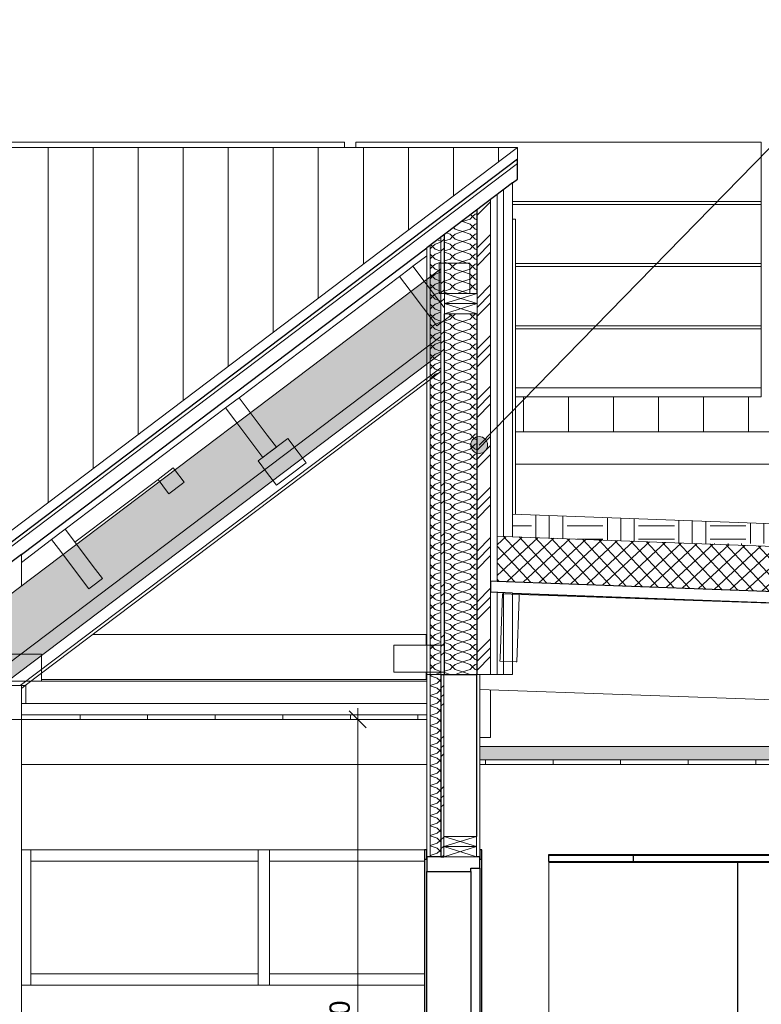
# Model space of a CAD drawing. Header units: millimetres. Extents: x -19731 to 221935, y -2951 to 6011.
# Tile 7 of 41: x 11274 to 14567, y 1435 to 5808. Entities that reach past the tile are written whole.
import ezdxf

# ---------------------------------------------------------------- set-up
doc = ezdxf.new("R2010")
doc.units = ezdxf.units.MM
for name, color, linetype, lineweight in [('A-ANNO-DIMS', 211, 'Continuous', 9), ('A-ANNO-DIMS-50', 211, 'Continuous', 9), ('A-CLNG', 13, 'Continuous', 13), ('A-CLNG-FNSH', 13, 'Continuous', 13), ('A-CLNG-PATT', 13, 'Continuous', 13), ('A-DETL-GENF', 92, 'Continuous', 13), ('A-DOOR', 31, 'Continuous', 25), ('A-DOOR-FRAM', 31, 'Continuous', 25), ('A-GLAZ-CWMG', 51, 'Continuous', 13), ('A-ROOF', 132, 'Continuous', 13), ('A-ROOF-FNSH', 132, 'Continuous', 13), ('A-ROOF-PATT', 132, 'Continuous', 13), ('A-WALL', 113, 'Continuous', 13), ('A-WALL-FNSH', 113, 'Continuous', 13), ('A-WALL-PATT', 111, 'Continuous', 13), ('G-ANNO-TEXT', 231, 'Continuous', 9), ('I-WALL', 2, 'Continuous', 13), ('Q-SPCQ', 91, 'Continuous', 13), ('S-BEAM', 12, 'Continuous', 13)]:
    doc.layers.add(name, color=color, linetype=linetype, lineweight=lineweight)
doc.styles.add('Trebuchet MS', font='trebuc.ttf', dxfattribs={"height": 90})
doc.dimstyles.new('Cotes100e_Intérieur', dxfattribs={"dimscale": 304.8, "dimtxt": 92.785582, "dimasz": 0.246063, "dimexe": 0.164042, "dimexo": 0.0625, "dimgap": 0.032808, "dimtad": 1, "dimdec": 0, "dimlfac": 0.1, "dimzin": 0, "dimdsep": 46, "dimtxsty": 'Trebuchet MS', "dimblk1": 'OBLIQUE', "dimblk2": 'OBLIQUE', "dimsah": 1, "dimcen": 0.09, "dimdle": 0.164042, "dimazin": 0, "dimtfac": 1, "dimtdec": 4, "dimtix": 1, "dimtmove": 0, "dimatfit": 3, "dimfxl": 0.164042, "dimfxlon": 1, "dimtvp": 1, "dimtolj": 1, "dimtzin": 0, "dimarcsym": 2})
pattern_1 = [(45, (-3757.88, 3183.11), (-112.2532, 112.2532), []), (45, (-3718.19, 3183.11), (0, 224.5064), []), (45, (-3797.56, 3183.11), (0, 224.5064), [])]
pattern_2 = [(262.1, (12124.49, 3929.66), (36.3454, -195.4353), [15.715, -110.008]), (262.1, (12144.82, 3847.51), (36.3454, -195.4353), [15.715, -110.008]), (262.1, (12089.04, 3902.85), (36.3454, -195.4353), [15.715, -110.008]), (262.1, (12109.37, 3820.695), (36.3454, -195.4353), [15.715, -110.008]), (288.665, (12122.33, 3914.093), (143.59544, -337.24564), [35.141, -245.986]), (288.665, (12133.575, 3880.8), (143.59544, -337.24564), [35.141, -245.986]), (288.665, (12086.877, 3887.28), (143.59544, -337.24564), [35.141, -245.986]), (288.665, (12098.123, 3853.988), (143.59544, -337.24564), [35.141, -245.986]), (352.1, (12162.55, 3860.914), (-178.1552, 88.1854), [15.715, -110.008]), (352.1, (12089.04, 3902.85), (-178.1552, 88.1854), [15.715, -110.008]), (352.1, (12127.096, 3834.1), (-178.1552, 88.1854), [15.715, -110.008]), (352.1, (12053.584, 3876.034), (-178.1552, 88.1854), [15.715, -110.008]), (325.535, (12133.575, 3880.8), (-285.4056, 229.99545), [35.141, -245.986]), (325.535, (12104.603, 3900.687), (-285.4056, 229.99545), [35.141, -245.986]), (325.535, (12098.123, 3853.988), (-285.4056, 229.99545), [35.141, -245.986]), (325.535, (12069.15, 3873.875), (-285.4056, 229.99545), [35.141, -245.986])]
pattern_3 = [(135, (13462.733, 4000), (-177.8, 88.8996), [15.715, -110.008]), (135, (13384.946, 4033.34), (-177.8, 88.8996), [15.715, -110.008]), (135, (13462.733, 4044.45), (-177.8, 88.8996), [15.715, -110.008]), (135, (13384.946, 4077.79), (-177.8, 88.8996), [15.715, -110.008]), (161.565, (13451.62, 4011.112), (-355.5996, 88.89985), [35.141, -245.986]), (161.565, (13418.284, 4022.225), (-355.5996, 88.89985), [35.141, -245.986]), (161.565, (13451.62, 4055.562), (-355.5996, 88.89985), [35.141, -245.986]), (161.565, (13418.284, 4066.675), (-355.5996, 88.89985), [35.141, -245.986]), (225, (13384.946, 4011.11), (177.8, 88.8996), [15.715, -110.008]), (225, (13462.733, 4044.45), (177.8, 88.8996), [15.715, -110.008]), (225, (13384.946, 4055.56), (177.8, 88.8996), [15.715, -110.008]), (225, (13462.733, 4088.9), (177.8, 88.8996), [15.715, -110.008]), (198.435, (13418.284, 4022.225), (355.5996, 88.89985), [35.141, -245.986]), (198.435, (13451.62, 4033.338), (355.5996, 88.89985), [35.141, -245.986]), (198.435, (13418.284, 4066.675), (355.5996, 88.89985), [35.141, -245.986]), (198.435, (13451.62, 4077.788), (355.5996, 88.89985), [35.141, -245.986])]
pattern_4 = [(90, (-3757.88, 3183.1), (-300, 2e-14), [])]

# ---------------------------------------------------------------- blocks, each defined once
blk = doc.blocks.new('Family - IfcBeam - POUTRE-251686-COUPE EE_50')
at = {"layer": 'S-BEAM', "color": 10, "lineweight": 18}
for p, q in [((13462.7, 4921.4), (13475.8, 4921.4)), ((13475.8, 4921.4), (13475.8, 3611))]:
    blk.add_line(p, q, dxfattribs=at)
blk = doc.blocks.new('Family - IfcBeam - CVT-251710-COUPE EE_50')
at = {"layer": 'S-BEAM', "color": 10, "lineweight": 18}
for p, q in [((11146.7, 2990), (11146.7, 2970.2)), ((11334.7, 2990), (11146.7, 2990)), ((11371.7, 2990), (11334.7, 2990)), ((11371.7, 2889.8), (11371.7, 2990)), ((11146.7, 2970.2), (11146.7, 2870)), ((11371.7, 2870), (11371.7, 2889.8)), ((11146.7, 2870), (11183.7, 2870)), ((11183.7, 2870), (11371.7, 2870))]:
    blk.add_line(p, q, dxfattribs=at)
blk = doc.blocks.new('Family - IfcBeam - PANNE-251776-COUPE EE_50')
at = {"layer": 'S-BEAM', "color": 10, "lineweight": 18}
for p, q in [((13003.2, 4699.7), (12960.5, 4667.4)), ((13020.3, 4712.7), (13003.2, 4699.7)), ((13138.6, 4556.2), (13020.3, 4712.7)), ((12960.5, 4667.4), (13008, 4604.6)), ((12960.5, 4667.4), (12960.5, 4667.4)), ((13008, 4604.6), (13126.4, 4448.1)), ((13159.7, 4528.3), (13138.6, 4556.2)), ((13126.4, 4448.1), (13143.5, 4461.1)), ((13143.5, 4461.1), (13186.2, 4493.3)), ((13186.2, 4493.3), (13179.5, 4502.1))]:
    blk.add_line(p, q, dxfattribs=at)
blk = doc.blocks.new('Family - IfcBeam - PANNE-251806-COUPE EE_50')
at = {"layer": 'S-BEAM', "color": 10, "lineweight": 18}
for p, q in [((13417.1, 3258.3), (13407.1, 2971.6)), ((13420.4, 3258.2), (13417.1, 3258.3)), ((13492.1, 3255.6), (13420.4, 3258.2)), ((13481.6, 2955.8), (13491.6, 3242.5)), ((13491.6, 3242.5), (13492.1, 3255.6)), ((13407.1, 2971.6), (13406.6, 2958.5)), ((13406.6, 2958.5), (13478.3, 2955.9)), ((13478.3, 2955.9), (13481.6, 2955.8))]:
    blk.add_line(p, q, dxfattribs=at)
blk = doc.blocks.new('Family - IfcBeam - PANNE-251866-COUPE EE_50')
at = {"layer": 'S-BEAM', "color": 10, "lineweight": 18}
for p, q in [((11475.9, 3544.7), (11464.9, 3536.3)), ((11611.1, 3365.9), (11475.9, 3544.7)), ((11464.9, 3536.3), (11416.1, 3499.4)), ((11416.1, 3499.4), (11446.8, 3458.9)), ((11446.8, 3458.9), (11582, 3280.1)), ((11593, 3288.4), (11641.8, 3325.3)), ((11641.8, 3325.3), (11611.1, 3365.9)), ((11582, 3280.1), (11593, 3288.4))]:
    blk.add_line(p, q, dxfattribs=at)
blk = doc.blocks.new('Family - IfcBeam - POUTRE-252070-COUPE EE_50')
at = {"layer": 'S-BEAM', "color": 10, "lineweight": 18}
for p, q in [((13492.1, 3255.6), (14608.2, 3216.4)), ((14683.2, 3213.8), (15507.6, 3184.8)), ((18148.7, 2662.7), (13316.7, 2832.5)), ((18295.7, 2657.5), (18225.4, 2660))]:
    blk.add_line(p, q, dxfattribs=at)
blk = doc.blocks.new('Family - IfcBeam - POUTRE-252084-COUPE EE_50')
at = {"layer": 'S-BEAM', "color": 10, "lineweight": 18}
for p, q in [((13020.3, 4712.7), (13081.7, 4759.1)), ((12248.1, 4128.5), (12960.5, 4667.4)), ((11476.1, 3544.5), (12188.4, 4083.3)), ((11281.7, 3397.5), (11416.3, 3499.2))]:
    blk.add_line(p, q, dxfattribs=at)
blk = doc.blocks.new('Family - IfcBeam - POUTRE-252154-COUPE EE_50')
at = {"layer": 'S-BEAM', "color": 10, "lineweight": 18}
for p, q in [((11599, 3077.1), (13079.3, 3077.1)), ((13079.3, 3077.1), (13079.3, 3030)), ((13079.3, 2910), (13079.3, 2877.1)), ((13079.3, 2877.1), (11371.7, 2877.1))]:
    blk.add_line(p, q, dxfattribs=at)
blk = doc.blocks.new('Family - IfcBeam - POUTRE-252188-COUPE EE_50')
at = {"layer": 'S-BEAM', "color": 10, "lineweight": 18}
for p, q in [((13079.3, 3070), (13081.7, 3070)), ((13081.7, 2870), (11371.7, 2870))]:
    blk.add_line(p, q, dxfattribs=at)
blk = doc.blocks.new('Family - IfcBeam - PANNE-252306-COUPE EE_50')
at = {"layer": 'S-BEAM', "color": 10, "lineweight": 18}
for p, q in [((12233.6, 4117.6), (12188.3, 4083.4)), ((12248.2, 4128.6), (12233.6, 4117.6)), ((12373.6, 3962.8), (12248.2, 4128.6)), ((12188.3, 4083.4), (12228.8, 4029.9)), ((12228.8, 4029.9), (12354.2, 3864)), ((12414, 3909.3), (12373.6, 3962.8)), ((12368.8, 3875.1), (12414, 3909.3)), ((12354.2, 3864), (12368.8, 3875.1))]:
    blk.add_line(p, q, dxfattribs=at)
blk = doc.blocks.new('Family - IfcBeam - CVT-252362-COUPE EE_50')
at = {"layer": 'S-BEAM', "color": 10, "lineweight": 18}
for p, q in [((12465.1, 3947.9), (12406.3, 3903.4)), ((12511.1, 3887), (12465.1, 3947.9)), ((12406.3, 3903.4), (12333, 3848)), ((12546.6, 3840.2), (12511.1, 3887)), ((12333, 3848), (12370.3, 3798.6)), ((12473.6, 3785), (12546.6, 3840.2)), ((12370.3, 3798.6), (12414.4, 3740.3)), ((12414.4, 3740.3), (12473.6, 3785))]:
    blk.add_line(p, q, dxfattribs=at)
blk = doc.blocks.new('Family - IfcBeam - ENTRETOISE-252438-COUPE EE_50')
at = {"layer": 'S-BEAM', "color": 10, "lineweight": 18}
for p, q in [((11956.4, 3817.2), (11896.9, 3772.2)), ((11961.5, 3810.5), (11956.4, 3817.2)), ((12004.7, 3753.4), (11961.5, 3810.5)), ((11519.6, 3486.9), (11888.7, 3766)), ((11896.9, 3772.2), (11888.7, 3766)), ((11888.7, 3766), (11931, 3710.1)), ((11937, 3702.2), (11997.4, 3747.9)), ((11997.4, 3747.9), (12004.7, 3753.4)), ((11931, 3710.1), (11937, 3702.2))]:
    blk.add_line(p, q, dxfattribs=at)
blk = doc.blocks.new('Family - IfcBeam - CVT-252576-COUPE EE_50')
at = {"layer": 'S-BEAM', "color": 10, "lineweight": 18}
for p, q in [((13231.2, 4726.4), (13137.2, 4726.4)), ((13137.2, 4726.4), (13137.2, 4685.3)), ((13272.2, 4726.4), (13231.2, 4726.4)), ((13272.2, 4632.4), (13272.2, 4726.4)), ((13137.2, 4685.3), (13137.2, 4591.3)), ((13272.2, 4592.1), (13272.2, 4632.4)), ((13137.2, 4591.3), (13159.7, 4591.3))]:
    blk.add_line(p, q, dxfattribs=at)
blk = doc.blocks.new('Family - IfcBeam - CVT-252644-COUPE EE_50')
at = {"layer": 'S-BEAM', "color": 10, "lineweight": 18}
for p, q in [((13104.3, 3030), (12934.7, 3030)), ((12934.7, 3030), (12934.7, 3000.4)), ((13159.7, 3030), (13104.3, 3030)), ((13159.7, 2939.6), (13159.7, 3030)), ((12934.7, 3000.4), (12934.7, 2910)), ((13159.7, 2910), (13159.7, 2939.6)), ((12934.7, 2910), (12990.1, 2910)), ((12990.1, 2910), (13159.7, 2910))]:
    blk.add_line(p, q, dxfattribs=at)
blk = doc.blocks.new('GROUPE SCOLAIRE ST JULIEN - PRO - Ind A_importrevit_ifc-1-COUPE EE_50')
at = {"layer": 'S-BEAM', "color": 10, "lineweight": 18}
for name in ['Family - IfcBeam - POUTRE-251686-COUPE EE_50', 'Family - IfcBeam - POUTRE-252084-COUPE EE_50', 'Family - IfcBeam - CVT-252576-COUPE EE_50', 'Family - IfcBeam - PANNE-251776-COUPE EE_50', 'Family - IfcBeam - PANNE-252306-COUPE EE_50', 'Family - IfcBeam - CVT-252362-COUPE EE_50', 'Family - IfcBeam - ENTRETOISE-252438-COUPE EE_50', 'Family - IfcBeam - PANNE-251866-COUPE EE_50', 'Family - IfcBeam - POUTRE-252070-COUPE EE_50', 'Family - IfcBeam - PANNE-251806-COUPE EE_50', 'Family - IfcBeam - POUTRE-252154-COUPE EE_50', 'Family - IfcBeam - POUTRE-252188-COUPE EE_50', 'Family - IfcBeam - CVT-252644-COUPE EE_50', 'Family - IfcBeam - CVT-251710-COUPE EE_50']:
    blk.add_blockref(name, (0, 0), dxfattribs=at)
blk = doc.blocks.new('PINT_ plein-vitré - P90 vitré-8161173-COUPE EE_50')
at = {"layer": 'A-DOOR', "color": 20}
for p, q in [((13081.7, 2120), (13071.7, 2120)), ((13071.7, 2120), (13071.7, 2080)), ((13081.7, 2080), (13081.7, 2120)), ((13316.7, 2120), (13316.7, 2080)), ((13326.7, 2120), (13316.7, 2120)), ((13326.7, 2080), (13326.7, 2120)), ((13071.7, 2080), (13081.7, 2080)), ((13071.7, 2080), (13071.7, 0)), ((13316.7, 2080), (13326.7, 2080)), ((13326.7, 0), (13326.7, 2080))]:
    blk.add_line(p, q, dxfattribs=at)
at = {"layer": 'A-DOOR-FRAM', "color": 20}
for p, q in [((13156.7, 2090), (13081.7, 2090)), ((13081.7, 2090), (13081.7, 2025)), ((13316.7, 2090), (13301.7, 2090)), ((13316.7, 2040), (13316.7, 2090)), ((13081.7, 2025), (13276.7, 2025)), ((13081.7, 0), (13081.7, 2025)), ((13276.7, 2025), (13276.7, 2040)), ((13276.7, 2040), (13316.7, 2040)), ((13276.7, 2025), (13276.7, 0)), ((13316.7, 2040), (13316.7, 0))]:
    blk.add_line(p, q, dxfattribs=at)
blk = doc.blocks.new('Meneau rectangulaire - 80 x 80mm-8077640-COUPE EE_50')
at = {"layer": 'A-GLAZ-CWMG', "color": 30}
for p, q in [((11201.7, 80), (11201.7, 2700)), ((11281.7, 2700), (11281.7, 80))]:
    blk.add_line(p, q, dxfattribs=at)
blk = doc.blocks.new('Meneau rectangulaire - 50 x 50mm-8077736-COUPE EE_50')
at = {"layer": 'A-GLAZ-CWMG', "color": 30}
for p, q in [((12332.7, 2120), (12332.7, 1520)), ((12382.7, 2120), (12382.7, 1520))]:
    blk.add_line(p, q, dxfattribs=at)
blk = doc.blocks.new('Meneau rectangulaire - 50 x 50mm-V1-COUPE EE_50')
at = {"layer": 'A-GLAZ-CWMG', "color": 30}
blk.add_line((11323.7, 2120), (11323.7, 1520), dxfattribs=at)
blk = doc.blocks.new('Meneau rectangulaire - 50 x 50mm-8493833-COUPE EE_50')
at = {"layer": 'A-GLAZ-CWMG', "color": 30}
for p, q in [((11323.7, 1520), (11323.7, 1570)), ((11323.7, 1570), (12332.7, 1570)), ((12332.7, 1570), (12332.7, 1520))]:
    blk.add_line(p, q, dxfattribs=at)
blk = doc.blocks.new('Meneau rectangulaire - 50 x 50mm-V2-COUPE EE_50')
at = {"layer": 'A-GLAZ-CWMG', "color": 30}
for p, q in [((12382.7, 1520), (12382.7, 1570)), ((12382.7, 1570), (13071.7, 1570))]:
    blk.add_line(p, q, dxfattribs=at)
blk = doc.blocks.new('Meneau rectangulaire - 50 x 50mm-8493834-COUPE EE_50')
at = {"layer": 'A-GLAZ-CWMG', "color": 30}
for p, q in [((12382.7, 2070), (12382.7, 2120)), ((13071.7, 2070), (12382.7, 2070))]:
    blk.add_line(p, q, dxfattribs=at)
blk = doc.blocks.new('Meneau rectangulaire - 50 x 50mm-V3-COUPE EE_50')
at = {"layer": 'A-GLAZ-CWMG', "color": 30}
for p, q in [((11323.7, 2070), (11323.7, 2120)), ((12332.7, 2120), (12332.7, 2070)), ((12332.7, 2070), (11323.7, 2070))]:
    blk.add_line(p, q, dxfattribs=at)
blk = doc.blocks.new('Panneau Photovoltaïque 1700x1000 - Panneau Photovoltaïque 1800x1134-V4-COUPE EE_50')
at = {"layer": 'Q-SPCQ', "color": 30}
for p, q in [((14566.7, 5263.9), (12766.7, 5263.9)), ((12766.7, 5263.9), (12766.7, 5240)), ((14566.7, 5000.5), (14566.7, 5263.9)), ((13462.7, 5000.5), (14566.7, 5000.5)), ((14566.7, 4987.8), (14566.7, 5000.5))]:
    blk.add_line(p, q, dxfattribs=at)
blk = doc.blocks.new('Panneau Photovoltaïque 1700x1000 - Panneau Photovoltaïque 1800x1134-V5-COUPE EE_50')
at = {"layer": 'Q-SPCQ', "color": 30}
for p, q in [((14566.7, 4987.8), (13462.7, 4987.8)), ((14566.7, 4724.5), (14566.7, 4987.8)), ((13475.8, 4724.5), (14566.7, 4724.5)), ((14566.7, 4711.7), (14566.7, 4724.5))]:
    blk.add_line(p, q, dxfattribs=at)
blk = doc.blocks.new('Panneau Photovoltaïque 1700x1000 - Panneau Photovoltaïque 1800x1134-V6-COUPE EE_50')
at = {"layer": 'Q-SPCQ', "color": 30}
for p, q in [((14566.7, 4711.7), (13475.8, 4711.7)), ((14566.7, 4448.4), (14566.7, 4711.7)), ((13475.8, 4448.4), (14566.7, 4448.4)), ((14566.7, 4435.6), (14566.7, 4448.4))]:
    blk.add_line(p, q, dxfattribs=at)
blk = doc.blocks.new('Panneau Photovoltaïque 1700x1000 - Panneau Photovoltaïque 1800x1134-V8-COUPE EE_50')
at = {"layer": 'Q-SPCQ', "color": 30}
for p, q in [((14566.7, 4435.6), (13475.8, 4435.6)), ((14566.7, 4172.3), (14566.7, 4435.6)), ((13475.8, 4172.3), (14566.7, 4172.3)), ((14566.7, 4133.4), (14566.7, 4172.3)), ((14566.7, 4133.4), (13475.8, 4133.4))]:
    blk.add_line(p, q, dxfattribs=at)
blk = doc.blocks.new('Porte de placard coulissante - 3 rails - 3 panneaux - 255cm x 210cm - Panneau lisse 2-7982112-COUPE EE_50')
at = {"layer": 'A-DOOR', "color": 20}
for p, q in [((14460.3, 2064.5), (13623.7, 2064.5)), ((15297, 2064.5), (14460.3, 2064.5)), ((14460.3, 2064.5), (14460.3, 14.5)), ((16173.7, 2064.5), (15297, 2064.5)), ((15297, 2064.5), (15297, 14.5)), ((16173.7, 14.5), (16173.7, 2064.5)), ((13623.7, 14.5), (14460.3, 14.5)), ((14460.3, 14.5), (15297, 14.5)), ((15297, 14.5), (16173.7, 14.5))]:
    blk.add_line(p, q, dxfattribs=at)
at = {"layer": 'A-DOOR', "color": 30, "lineweight": 13}
for p, q in [((13684.7, 2069), (13684.7, 2064.5)), ((13712.7, 2064.5), (13712.7, 2069)), ((14411.4, 2069), (14411.4, 2064.5)), ((14439.4, 2064.5), (14439.4, 2069)), ((14521.3, 2069), (14521.3, 2064.5)), ((14549.3, 2064.5), (14549.3, 2069)), ((15248, 2069), (15248, 2064.5)), ((15276, 2064.5), (15276, 2069)), ((15358, 2069), (15358, 2064.5)), ((15386, 2064.5), (15386, 2069)), ((16120.5, 2091.6), (16077, 2091.6)), ((16077, 2073.3), (16084.7, 2073.3)), ((16084.7, 2073.3), (16084.7, 2064.5)), ((16112.7, 2064.5), (16112.7, 2073.3)), ((16112.7, 2073.3), (16120.5, 2073.3)), ((13998.7, 12), (13623.7, 12)), ((13623.7, 12), (13623.7, 11.4)), ((13623.7, 4.4), (13623.7, 11.4)), ((13623.7, 0), (13623.7, 4.4)), ((13623.7, 4.4), (13998.7, 4.4)), ((13673.7, 13), (13673.7, 14.5)), ((13673.7, 11.9), (13673.7, 13)), ((13773.7, 13), (13673.7, 13)), ((13773.7, 14.5), (13773.7, 13)), ((13773.7, 13), (13773.7, 11.9)), ((15347, 12), (13998.7, 12)), ((13998.7, 12), (13998.7, 11.4)), ((13998.7, 4.4), (13998.7, 11.4)), ((13998.7, 0), (13998.7, 4.4)), ((13998.7, 4.4), (15798.7, 4.4)), ((14350.4, 13), (14350.4, 14.5)), ((14350.4, 11.8), (14350.4, 13)), ((14450.4, 13), (14350.4, 13)), ((14450.4, 14.5), (14450.4, 13)), ((14450.4, 13), (14450.4, 11.8)), ((14510.3, 13), (14510.3, 14.5)), ((14510.3, 11.8), (14510.3, 13)), ((14610.3, 13), (14510.3, 13)), ((14610.3, 14.5), (14610.3, 13)), ((14610.3, 13), (14610.3, 11.8)), ((15187, 13), (15187, 14.5)), ((15187, 11.8), (15187, 13)), ((15287, 13), (15187, 13)), ((15287, 14.5), (15287, 13)), ((15287, 13), (15287, 11.8)), ((15347, 13), (15347, 14.5)), ((15347, 11.8), (15347, 13)), ((15447, 13), (15347, 13)), ((15447, 11.8), (15347, 11.8)), ((15447, 14.5), (15447, 13)), ((15447, 13), (15447, 11.8)), ((15798.7, 12), (15447, 12)), ((16023.7, 12), (15798.7, 12)), ((15798.7, 11.4), (15798.7, 12)), ((15798.7, 11.4), (15798.7, 4.4)), ((15798.7, 4.4), (15798.7, 0)), ((15798.7, 4.4), (16023.7, 4.4)), ((16023.7, 13), (16023.7, 14.5)), ((16023.7, 11.8), (16023.7, 13)), ((16123.7, 13), (16023.7, 13)), ((16023.7, 3), (16023.7, 11.8)), ((16123.7, 11.8), (16023.7, 11.8)), ((16123.7, 3), (16023.7, 3)), ((16123.7, 14.5), (16123.7, 13)), ((16123.7, 13), (16123.7, 11.8)), ((16173.7, 12), (16123.7, 12)), ((16123.7, 11.8), (16123.7, 3)), ((16123.7, 4.4), (16173.7, 4.4)), ((16173.7, 11.4), (16173.7, 12)), ((16173.7, 11.4), (16173.7, 4.4)), ((16173.7, 4.4), (16173.7, 0))]:
    blk.add_line(p, q, dxfattribs=at)
for centre, radius, start, end in [((16073.7, 2082.4), 11, 90, 270), ((16073.7, 2082.4), 8.74, 90, 270), ((16073.7, 2082.4), 11, 270, 90), ((16073.7, 2082.4), 8.74, 270, 90), ((16123.7, 2082.4), 11, 90, 270), ((16123.7, 2082.4), 8.74, 90, 270), ((16123.7, 2082.4), 11, 270, 90), ((16123.7, 2082.4), 8.74, 270, 90)]:
    blk.add_arc(centre, radius, start, end, dxfattribs=at)
at = {"layer": 'A-DOOR-FRAM', "color": 20}
for p, q in [((13623.7, 2096.2), (13623.7, 2100)), ((13623.7, 2100), (13998.7, 2100)), ((13998.7, 2096.2), (13998.7, 2100)), ((13998.7, 2100), (15798.7, 2100)), ((15798.7, 2100), (15798.7, 2096.2)), ((15798.7, 2100), (16173.7, 2100)), ((16173.7, 2100), (16173.7, 2096.2)), ((13623.7, 2069), (13623.7, 2096.2)), ((13998.7, 2096.2), (13623.7, 2096.2)), ((13623.7, 2069), (13998.7, 2069)), ((13623.7, 2068.5), (13684.7, 2068.5)), ((13712.7, 2068.5), (14411.4, 2068.5)), ((13998.7, 2069), (13998.7, 2096.2)), ((15798.7, 2096.2), (13998.7, 2096.2)), ((13998.7, 2069), (15798.7, 2069)), ((14439.4, 2068.5), (14521.3, 2068.5)), ((14549.3, 2068.5), (15248, 2068.5)), ((15276, 2068.5), (15358, 2068.5)), ((15386, 2068.5), (16084.7, 2068.5)), ((15798.7, 2096.2), (15798.7, 2069)), ((16173.7, 2096.2), (15798.7, 2096.2)), ((15798.7, 2069), (16084.7, 2069)), ((16112.7, 2069), (16173.7, 2069)), ((16112.7, 2068.5), (16173.7, 2068.5)), ((16173.7, 2096.2), (16173.7, 2069))]:
    blk.add_line(p, q, dxfattribs=at)
blk = doc.blocks.new('Panneau Photovoltaïque 1700x1000 - Panneau Photovoltaïque 1800x1134-V9-COUPE EE_50')
at = {"layer": 'Q-SPCQ', "color": 30}
for p, q in [((12716.7, 5263.9), (10916.7, 5263.9)), ((10916.7, 5263.9), (10916.7, 5240)), ((12716.7, 5240), (12716.7, 5263.9))]:
    blk.add_line(p, q, dxfattribs=at)
blk = doc.blocks.new('STR_RECTANGLE - Croix 45x145-7696953-COUPE EE_50')
at = {"layer": 'A-DETL-GENF'}
for p, q in [((11058.7, 2795), (11058.7, 2750)), ((11058.7, 2750), (11058.7, 2795)), ((11058.7, 2750), (11203.7, 2795)), ((11203.7, 2750), (11058.7, 2795)), ((11203.7, 2750), (11203.7, 2795)), ((11203.7, 2795), (11203.7, 2750)), ((11058.7, 2750), (11203.7, 2750)), ((11203.7, 2750), (11058.7, 2750))]:
    blk.add_line(p, q, dxfattribs=at)
blk = doc.blocks.new('STR_RECTANGLE - Croix 45x145-V10-COUPE EE_50')
at = {"layer": 'A-DETL-GENF'}
for p, q in [((11058.7, 2840), (11058.7, 2795)), ((11203.7, 2840), (11058.7, 2840)), ((11058.7, 2795), (11058.7, 2840)), ((11058.7, 2840), (11203.7, 2840)), ((11058.7, 2795), (11203.7, 2840)), ((11203.7, 2795), (11058.7, 2840)), ((11203.7, 2795), (11203.7, 2840)), ((11203.7, 2840), (11203.7, 2795)), ((11058.7, 2795), (11203.7, 2795)), ((11203.7, 2795), (11058.7, 2795))]:
    blk.add_line(p, q, dxfattribs=at)
blk = doc.blocks.new('DIMBLOCK6-COUPE EE_50')
at = {"layer": 'A-ANNO-DIMS-50'}
for p, q in [((12775, 2700), (12737.5, 2737.5)), ((12775, 2750), (12775, -50)), ((12775, 2700), (12725, 2700)), ((12775, 2700), (12812.5, 2662.5)), ((12775, 2700), (12825, 2700)), ((12775, 0), (12725, 0)), ((12775, 0), (12737.5, 37.5)), ((12775, 0), (12812.5, -37.5)), ((12775, 0), (12825, 0))]:
    blk.add_line(p, q, dxfattribs=at)
at = {"layer": 'A-ANNO-DIMS-50', "color": 0, "insert": (12649.8, 1250.9), "char_height": 90, "width": 237.783, "attachment_point": 1, "rotation": 90, "line_spacing_factor": 1.048425, "style": 'Trebuchet MS'}
blk.add_mtext('270', dxfattribs=at)
blk = doc.blocks.new('_Oblique')
at = {"color": 0, "linetype": 'ByBlock', "lineweight": -2}
blk.add_line((-0.5, -0.5), (0.5, 0.5), dxfattribs=at)

msp = doc.modelspace()

# ---------------------------------------------------------------- hatches: boundary and pattern name
at = {"layer": 'A-CLNG-PATT'}
h = msp.add_hatch(dxfattribs=at)
h.set_pattern_fill('FP_31', color=30, style=0, pattern_type=2)
h.set_pattern_definition(pattern_4)
h.paths.add_polyline_path([(12931.1, 2700), (13081.7, 2700), (13081.7, 2720), (11281.7, 2720), (11281.7, 2700), (12471.1, 2700)])
h = msp.add_hatch(dxfattribs=at)
h.set_pattern_fill('FP_32', color=30, angle=-225, style=0, pattern_type=2)
h.set_pattern_definition([(225, (15806.23, 2580), (-88.8996, -177.7999), [15.715, -110.008]), (225, (15772.89, 2502.21), (-88.8996, -177.7999), [15.715, -110.008]), (225, (15761.78, 2580), (-88.8996, -177.7999), [15.715, -110.008]), (225, (15728.44, 2502.21), (-88.8996, -177.7999), [15.715, -110.008]), (251.565, (15795.117, 2568.887), (-88.89985, -355.59962), [35.141, -245.986]), (251.565, (15784.004, 2535.55), (-88.89985, -355.59962), [35.141, -245.986]), (251.565, (15750.667, 2568.887), (-88.89985, -355.59962), [35.141, -245.986]), (251.565, (15739.554, 2535.55), (-88.89985, -355.59962), [35.141, -245.986]), (315, (15795.12, 2502.21), (-88.8996, 177.7999), [15.715, -110.008]), (315, (15761.78, 2580), (-88.8996, 177.7999), [15.715, -110.008]), (315, (15750.67, 2502.21), (-88.8996, 177.7999), [15.715, -110.008]), (315, (15717.33, 2580), (-88.8996, 177.7999), [15.715, -110.008]), (288.435, (15784.004, 2535.55), (-88.89985, 355.59962), [35.141, -245.986]), (288.435, (15772.892, 2568.888), (-88.89985, 355.59962), [35.141, -245.986]), (288.435, (15739.554, 2535.55), (-88.89985, 355.59962), [35.141, -245.986]), (288.435, (15728.442, 2568.888), (-88.89985, 355.59962), [35.141, -245.986])])
h.paths.add_polyline_path([(18221.5, 2520), (18295.7, 2520), (18295.7, 2580), (13316.7, 2580), (13316.7, 2520), (17991.4, 2520)])
h = msp.add_hatch(dxfattribs=at)
h.set_pattern_fill('FP_31', color=30, style=0, pattern_type=2)
h.set_pattern_definition(pattern_4)
h.paths.add_polyline_path([(18221.5, 2500), (18295.7, 2500), (18295.7, 2520), (13316.7, 2520), (13316.7, 2500), (17991.4, 2500)])
at = {"layer": 'A-ROOF-PATT'}
h = msp.add_hatch(dxfattribs=at)
h.set_pattern_fill('FP_39', color=30, style=0, pattern_type=2)
h.set_pattern_definition([(90, (17510.17, 6641.05), (-200, 1e-14), [])])
h.paths.add_polyline_path([(22152.2, 3977.6), (22152.2, 5215.5), (21966.7, 5215.5), (21966.7, 4133.4), (20166.7, 4133.4), (20166.7, 5215.5), (20116.7, 5215.5), (20116.7, 4133.4), (18316.7, 4133.4), (18316.7, 5215.5), (18266.7, 5215.5), (18266.7, 4133.4), (16466.7, 4133.4), (16466.7, 5215.5), (16416.7, 5215.5), (16416.7, 4133.4), (14616.7, 4133.4), (14616.7, 5215.5), (14566.7, 5215.5), (14566.7, 4133.4), (13475.8, 4133.4), (13475.8, 3977.6), (22131.7, 3977.6)])
h.paths.add_polyline_path([(-1435.7, 4550.6), (-1435.7, 5086.4), (-1457.7, 5100), (-1457.7, 5215.5), (-11692, 5215.5), (-11692, 5086), (-6000, 5086), (-6000, 4550.6), (-2250, 4550.6)])
h = msp.add_hatch(dxfattribs=at)
h.set_pattern_fill('FP_8', color=30, style=0, pattern_type=2)
h.set_pattern_definition([(90, (0, 5585.1), (-200, 1e-14), [])])
h.paths.add_polyline_path([(6260.6, 2840), (10313.6, 2840), (13484.7, 5240), (-1457.7, 5240), (2413, 2840), (6030.6, 2840)])
h = msp.add_hatch(dxfattribs=at)
h.set_pattern_fill('FP_21', color=30, angle=-225, style=0, pattern_type=2)
h.set_pattern_definition(pattern_2)
h.paths.add_polyline_path([(11218.7, 2943.7), (13144.7, 4400.4), (13144.7, 4701.3), (11218.7, 3244.6), (11218.7, 2995.9)])
h = msp.add_hatch(dxfattribs=at)
h.set_pattern_fill('FP_21', color=30, angle=-225, style=0, pattern_type=2)
h.set_pattern_definition(pattern_2)
h.paths.add_polyline_path([(11218.7, 2868.5), (13144.7, 4325.1), (13144.7, 4400.4), (11218.7, 2943.7)])
h = msp.add_hatch(dxfattribs=at)
h.set_pattern_fill('FP_22', color=30, style=0, pattern_type=2)
h.set_pattern_definition([(0, (-3757.88, 3183.11), (158.75, 158.75), [158.75, -158.75]), (0, (-3757.88, 3242.64), (158.75, 158.75), [158.75, -158.75]), (0, (-3757.88, 3302.18), (158.75, 158.75), [158.75, -158.75]), (90, (-3738.03, 3322.02), (-158.75, 158.75), [158.75, -158.75]), (90, (-3678.5, 3322.02), (-158.75, 158.75), [158.75, -158.75]), (90, (-3618.97, 3322.02), (-158.75, 158.75), [158.75, -158.75])])
h.paths.add_polyline_path([(18373.7, 3327.9), (18373.7, 3427.9), (13462.7, 3611.5), (13462.7, 3511.4), (18336.5, 3329.3)])
h = msp.add_hatch(dxfattribs=at)
h.set_pattern_fill('FP_23', color=30, angle=-225, style=0, pattern_type=2)
h.set_pattern_definition([(222.86, (15869.23, 3521.53), (34.0105, -36.6509), []), (312.86, (15869.23, 3521.53), (36.6509, 34.0105), [])])
h.paths.add_polyline_path([(18373.7, 3127.7), (18373.7, 3327.9), (13393.7, 3514), (13393.7, 3313.8), (18336.5, 3129.1)])
at = {"layer": 'A-WALL-PATT'}
h = msp.add_hatch(dxfattribs=at)
h.set_pattern_fill('FP_1', color=30, style=0, pattern_type=2)
h.set_pattern_definition(pattern_1)
h.paths.add_polyline_path([(13364.7, 2900), (13364.7, 5009.2), (13304.7, 4963.8), (13304.7, 2900)])
h = msp.add_hatch(dxfattribs=at)
h.set_pattern_fill('FP_24', color=30, angle=135, style=0, pattern_type=2)
h.set_pattern_definition(pattern_3)
h.paths.add_polyline_path([(13276.1, 2900), (13304.7, 2900), (13304.7, 4502.1), (13159.7, 4502.1), (13159.7, 2900), (13161.1, 2900)])
h.paths.add_polyline_path([(13304.7, 4592.1), (13304.7, 4963.8), (13159.7, 4854), (13159.7, 4592.1), (13161.1, 4592.1)])
h = msp.add_hatch(dxfattribs=at)
h.set_pattern_fill('FP_24', color=30, angle=135, style=0, pattern_type=2)
h.set_pattern_definition(pattern_3)
h.paths.add_polyline_path([(13096.7, 2900), (13144.7, 2900), (13144.7, 4842.7), (13096.7, 4806.3), (13096.7, 2927.7)])
h = msp.add_hatch(dxfattribs=at)
h.set_pattern_fill('FP_1', color=30, style=0, pattern_type=2)
h.set_pattern_definition(pattern_1)
h.paths.add_polyline_path([(13144.7, 2900), (13159.7, 2900), (13159.7, 4854), (13144.7, 4842.7), (13144.7, 2927.7)])
h = msp.add_hatch(dxfattribs=at)
h.set_pattern_fill('FP_7', color=30, angle=135, style=0, pattern_type=2)
h.set_pattern_definition([(135, (13316.734, 1450), (-177.8, 88.8996), [15.715, -110.008]), (135, (13238.947, 1483.34), (-177.8, 88.8996), [15.715, -110.008]), (135, (13316.733, 1494.45), (-177.8, 88.8996), [15.715, -110.008]), (135, (13238.947, 1527.79), (-177.8, 88.8996), [15.715, -110.008]), (161.565, (13305.62, 1461.113), (-355.5996, 88.89985), [35.141, -245.986]), (161.565, (13272.283, 1472.225), (-355.5996, 88.89985), [35.141, -245.986]), (161.565, (13305.62, 1505.563), (-355.5996, 88.89985), [35.141, -245.986]), (161.565, (13272.284, 1516.675), (-355.5996, 88.89985), [35.141, -245.986]), (225, (13238.946, 1461.11), (177.8, 88.8996), [15.715, -110.008]), (225, (13316.733, 1494.45), (177.8, 88.8996), [15.715, -110.008]), (225, (13238.946, 1505.56), (177.8, 88.8996), [15.715, -110.008]), (225, (13316.733, 1538.9), (177.8, 88.8996), [15.715, -110.008]), (198.435, (13272.283, 1472.225), (355.5996, 88.89985), [35.141, -245.986]), (198.435, (13305.62, 1483.337), (355.5996, 88.89985), [35.141, -245.986]), (198.435, (13272.284, 1516.675), (355.5996, 88.89985), [35.141, -245.986]), (198.435, (13305.62, 1527.788), (355.5996, 88.89985), [35.141, -245.986])])
h.paths.add_polyline_path([(13096.7, 2090), (13144.7, 2090), (13144.7, 2900), (13096.7, 2900), (13096.7, 2177.6)])
h = msp.add_hatch(dxfattribs=at)
h.set_pattern_fill('FP_1', color=30, style=0, pattern_type=2)
h.set_pattern_definition(pattern_1)
h.paths.add_polyline_path([(13156.7, 2090), (13156.7, 2900), (13144.7, 2900), (13144.7, 2090)])
at = {"layer": 'G-ANNO-TEXT'}
h = msp.add_hatch(color=7, dxfattribs=at)
edge = h.paths.add_edge_path()
edge.add_arc((13314.4, 3918.9), 37.5, 0, 360)

# ---------------------------------------------------------------- linework, layer by layer
at = {"layer": 'A-CLNG', "color": 30}
for p, q in [((13081.7, 2770), (11281.7, 2770)), ((13081.7, 2720), (11281.7, 2720)), ((18295.7, 2580), (13316.7, 2580)), ((18295.7, 2520), (13316.7, 2520))]:
    msp.add_line(p, q, dxfattribs=at)
at = {"layer": 'A-CLNG-FNSH', "color": 30}
for p, q in [((11281.7, 2720), (11281.7, 2700)), ((11281.7, 2700), (13081.7, 2700)), ((13316.7, 2500), (18295.7, 2500))]:
    msp.add_line(p, q, dxfattribs=at)
at = {"layer": 'A-ROOF', "color": 30}
for p, q in [((-1457.7, 5240), (13484.7, 5240)), ((10313.6, 2770), (13484.7, 5170)), ((13144.7, 4701.3), (11218.7, 3244.6)), ((11218.7, 2943.7), (13144.7, 4400.4)), ((11218.7, 2868.5), (13144.7, 4325.1)), ((11277.2, 2850), (13144.7, 4262.4)), ((16594.5, 3977.6), (13475.8, 3977.6)), ((13475.8, 3833.6), (22152.2, 3833.6)), ((13462.7, 3611.5), (13462.7, 3511.4)), ((13462.7, 3511.4), (18373.7, 3327.9)), ((11298.7, 2850), (11281.7, 2837.2))]:
    msp.add_line(p, q, dxfattribs=at)
at = {"layer": 'A-ROOF', "color": 20, "lineweight": 25}
for p, q in [((10313.6, 2790), (13484.7, 5190)), ((13484.7, 5100), (13484.7, 5190)), ((13462.7, 5083.3), (13484.7, 5100)), ((11281.7, 3432.7), (13081.7, 4795)), ((13364.7, 3314.9), (13364.7, 3264.9)), ((13393.7, 3313.8), (18373.7, 3127.7)), ((13462.7, 3261.2), (18373.7, 3077.7))]:
    msp.add_line(p, q, dxfattribs=at)
at = {"layer": 'A-ROOF-FNSH', "color": 30}
for p, q in [((13484.7, 5240), (10313.6, 2840)), ((13484.7, 5190), (13484.7, 5240)), ((11298.7, 2850), (13144.7, 4246.1)), ((18373.7, 3427.9), (13462.7, 3611.5)), ((11281.7, 2850), (11298.7, 2850))]:
    msp.add_line(p, q, dxfattribs=at)
at = {"layer": 'A-WALL', "color": 20, "lineweight": 25}
for p, q in [((13462.7, 5083.3), (13081.7, 4795)), ((13304.7, 4592.1), (13304.7, 4963.8)), ((13159.7, 4592.1), (13159.7, 4854)), ((13159.7, 2900), (13159.7, 4502.1)), ((13304.7, 2900), (13304.7, 4502.1)), ((11281.7, 3432.7), (10900.7, 3144.3)), ((13364.7, 3314.9), (13393.7, 3313.8)), ((13462.7, 3261.2), (13364.7, 3264.9)), ((13144.7, 2900), (13144.7, 2090)), ((13144.7, 2900), (13304.7, 2900)), ((13301.7, 2900), (13301.7, 2180)), ((13144.7, 2090), (13156.7, 2090))]:
    msp.add_line(p, q, dxfattribs=at)
at = {"layer": 'A-WALL', "color": 30}
for p, q in [((13393.7, 3313.8), (13393.7, 5031.1)), ((13422.7, 3512.9), (13422.7, 5053.1)), ((13364.7, 3615.1), (13364.7, 5009.2)), ((13144.7, 2900), (13144.7, 4842.7)), ((13096.7, 2090), (13096.7, 4806.3)), ((13364.7, 3615.1), (13364.7, 3314.9)), ((13393.7, 3514), (13462.7, 3511.4)), ((13364.7, 2900), (13364.7, 3264.9)), ((13393.7, 2900), (13393.7, 3263.8)), ((13422.7, 2900), (13422.7, 3262.7)), ((13156.7, 2900), (13156.7, 2180)), ((13304.7, 2900), (13393.7, 2900)), ((11281.7, 2850), (11218.7, 2850)), ((11281.7, 2499.1), (13081.7, 2499.1)), ((13096.7, 2090), (13144.7, 2090))]:
    msp.add_line(p, q, dxfattribs=at)
at = {"layer": 'A-WALL-FNSH', "color": 30}
for p, q in [((13462.7, 3611.5), (13462.7, 5083.3)), ((13081.7, 4795), (13081.7, 2090)), ((11281.7, 3292.3), (11281.7, 3432.7)), ((13462.7, 2900), (13462.7, 3261.2)), ((13081.7, 2900), (13144.7, 2900)), ((13316.7, 2090), (13316.7, 2900)), ((13393.7, 2900), (13462.7, 2900)), ((11281.7, 2720), (11281.7, 2850)), ((11203.7, 2700), (11281.7, 2700)), ((13081.7, 2090), (13096.7, 2090)), ((13301.7, 2090), (13316.7, 2090))]:
    msp.add_line(p, q, dxfattribs=at)
at = {"layer": 'G-ANNO-TEXT', "color": 50}
msp.add_line((13314.4, 3918.9), (15159.5, 5808), dxfattribs=at)
msp.add_circle((13314.4, 3918.9), 37.5, dxfattribs=at)
at = {"layer": 'I-WALL', "color": 30}
for p, q in [((11301.7, 2852.3), (11301.7, 2770)), ((13364.7, 2830.9), (13364.7, 2620)), ((13364.7, 2620), (13316.7, 2620)), ((11281.7, 2120), (13071.7, 2120)), ((13623.7, 11.8), (13623.7, 2069)), ((13071.7, 1520), (11281.7, 1520))]:
    msp.add_line(p, q, dxfattribs=at)

# ---------------------------------------------------------------- block references
at = {"lineweight": 5}
msp.add_blockref('GROUPE SCOLAIRE ST JULIEN - PRO - Ind A_importrevit_ifc-1-COUPE EE_50', (0, 0), dxfattribs=at)
at = {"layer": 'A-DETL-GENF'}
for name, p in [('STR_RECTANGLE - Croix 45x145-V10-COUPE EE_50', (2101, 1752.1)), ('STR_RECTANGLE - Croix 45x145-7696953-COUPE EE_50', (2101, 1752.1)), ('STR_RECTANGLE - Croix 45x145-V10-COUPE EE_50', (2098, -660)), ('STR_RECTANGLE - Croix 45x145-7696953-COUPE EE_50', (2098, -660))]:
    msp.add_blockref(name, p, dxfattribs=at)
at = {"layer": 'A-DOOR', "color": 20}
msp.add_blockref('PINT_ plein-vitré - P90 vitré-8161173-COUPE EE_50', (0, 0), dxfattribs=at)
at = {"layer": 'A-DOOR-FRAM', "color": 20}
msp.add_blockref('Porte de placard coulissante - 3 rails - 3 panneaux - 255cm x 210cm - Panneau lisse 2-7982112-COUPE EE_50', (0, 0), dxfattribs=at)
at = {"layer": 'A-GLAZ-CWMG', "color": 30}
for name in ['Meneau rectangulaire - 80 x 80mm-8077640-COUPE EE_50', 'Meneau rectangulaire - 50 x 50mm-V1-COUPE EE_50', 'Meneau rectangulaire - 50 x 50mm-V3-COUPE EE_50', 'Meneau rectangulaire - 50 x 50mm-8077736-COUPE EE_50', 'Meneau rectangulaire - 50 x 50mm-8493834-COUPE EE_50', 'Meneau rectangulaire - 50 x 50mm-8493833-COUPE EE_50', 'Meneau rectangulaire - 50 x 50mm-V2-COUPE EE_50']:
    msp.add_blockref(name, (0, 0), dxfattribs=at)
at = {"layer": 'Q-SPCQ', "color": 30}
for name in ['Panneau Photovoltaïque 1700x1000 - Panneau Photovoltaïque 1800x1134-V9-COUPE EE_50', 'Panneau Photovoltaïque 1700x1000 - Panneau Photovoltaïque 1800x1134-V4-COUPE EE_50', 'Panneau Photovoltaïque 1700x1000 - Panneau Photovoltaïque 1800x1134-V5-COUPE EE_50', 'Panneau Photovoltaïque 1700x1000 - Panneau Photovoltaïque 1800x1134-V6-COUPE EE_50', 'Panneau Photovoltaïque 1700x1000 - Panneau Photovoltaïque 1800x1134-V8-COUPE EE_50']:
    msp.add_blockref(name, (0, 0), dxfattribs=at)

# ---------------------------------------------------------------- dimensions: what is measured, and where the dimension line sits
at = {"layer": 'A-ANNO-DIMS'}
dim = msp.add_linear_dim(base=(12775, 0), p1=(12825, 2700), p2=(12825, 0), angle=90, dimstyle='Cotes100e_Intérieur', override={"dimpost": '<>', "dimfxl": 2700}, dxfattribs=at)
dim.commit()
dim.dimension.update_dxf_attribs({"geometry": 'DIMBLOCK6-COUPE EE_50', "text_midpoint": (12719.2, 1350)})

doc.saveas('drawing.dxf')
